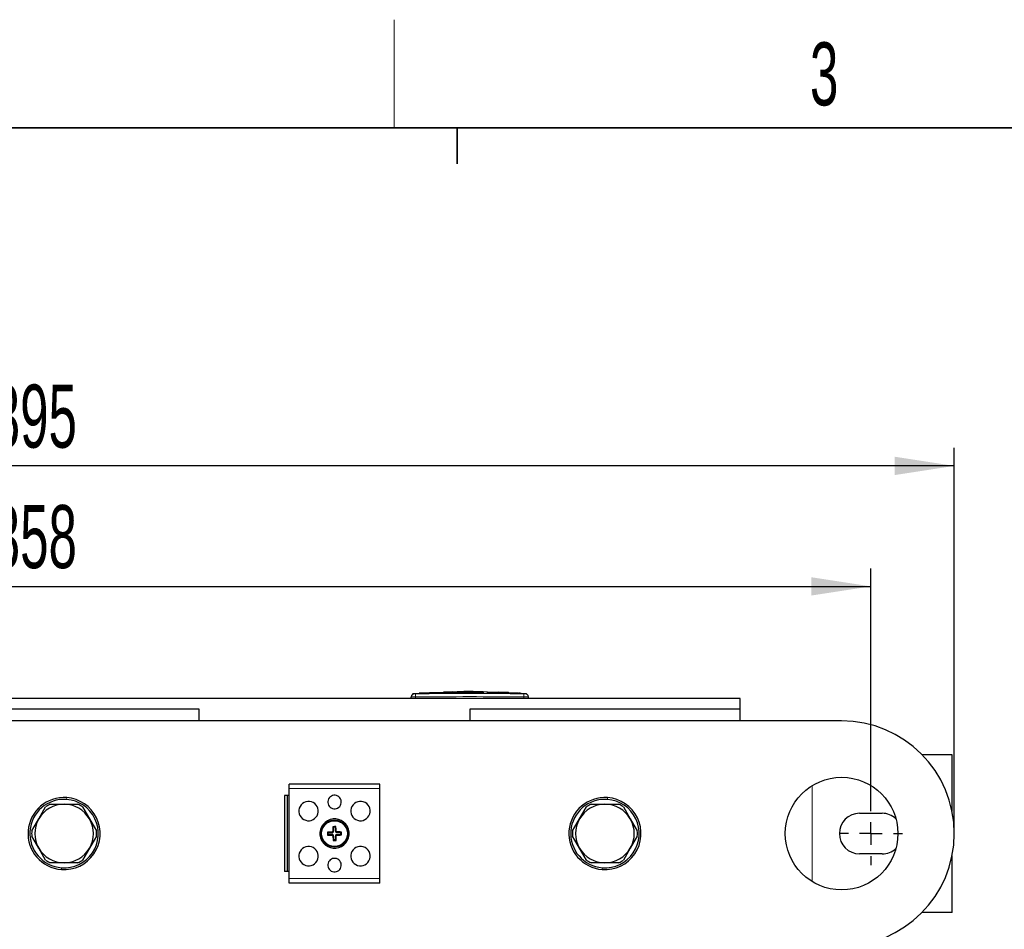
# Model space of a CAD drawing. Header units: millimetres. Extents: x 5 to 418, y 2 to 292.
# Tile 8 of 21: x 101 to 155, y 238 to 288. Entities that reach past the tile are written whole.
import ezdxf

# ---------------------------------------------------------------- set-up
doc = ezdxf.new("R2010")
doc.units = ezdxf.units.MM
doc.layers.add('SLD-0', color=7, linetype='Continuous')
doc.styles.add('SLDTEXTSTYLE0', font='TXT', dxfattribs={"width": 0.605})
doc.dimstyles.new('SLDDIMSTYLE0', dxfattribs={"dimtxt": 3.5, "dimasz": 3.302, "dimexe": 0, "dimexo": 0.0625, "dimgap": 0.875, "dimtad": 1, "dimlfac": 4, "dimrnd": 1e-09, "dimzin": 12, "dimdsep": 46, "dimtxsty": 'SLDTEXTSTYLE0', "dimsah": 1, "dimcen": 0.09, "dimadec": 0, "dimazin": 3, "dimtfac": 1, "dimtofl": 0, "dimtmove": 0, "dimatfit": 3, "dimfxl": 1, "dimfrac": 2, "dimtolj": 1, "dimtzin": 12, "dimarcsym": 0})

# ---------------------------------------------------------------- blocks, each defined once
blk = doc.blocks.new('_D_3')
at = {"layer": 'SLD-0'}
for p, q in [((58.443, 243.967), (58.443, 258.057)), ((147.943, 245.092), (147.943, 258.057)), ((58.443, 257.057), (147.943, 257.057))]:
    blk.add_line(p, q, dxfattribs=at)
for points in [[(58.443, 257.057), (61.745, 256.549), (61.745, 257.565)], [(147.943, 257.057), (144.641, 257.565), (144.641, 256.549)]]:
    blk.add_solid(points, dxfattribs=at)
at = {"layer": 'SLD-0', "insert": (99.182, 261.569), "char_height": 3.5, "attachment_point": 1, "style": 'SLDTEXTSTYLE0'}
blk.add_mtext('358', dxfattribs=at)
blk = doc.blocks.new('_D_4')
at = {"layer": 'SLD-0', "color": 7}
for p, q in [((53.818, 243.342), (53.818, 264.742)), ((152.568, 243.342), (152.568, 264.742)), ((152.568, 263.742), (53.818, 263.742))]:
    blk.add_line(p, q, dxfattribs=at)
for points in [[(53.818, 263.742), (57.12, 263.234), (57.12, 264.25)], [(152.568, 263.742), (149.266, 264.25), (149.266, 263.234)]]:
    blk.add_solid(points, dxfattribs=at)
at = {"layer": 'SLD-0', "color": 7, "insert": (99.182, 268.254), "char_height": 3.5, "attachment_point": 1, "style": 'SLDTEXTSTYLE0'}
blk.add_mtext('395', dxfattribs=at)
blk = doc.blocks.new('SW_CENTERMARKSYMBOL_1')
at = {"layer": 'SLD-0', "color": 0}
for p, q in [((0, 1.25), (0, 1.75)), ((0, 0), (0, 0.625)), ((-1.25, 0), (-1.75, 0)), ((0, 0), (-0.625, 0)), ((0, 0), (0, -0.625)), ((0, 0), (0.625, 0)), ((1.25, 0), (1.75, 0)), ((0, -1.25), (0, -1.75))]:
    blk.add_line(p, q, dxfattribs=at)

msp = doc.modelspace()

# ---------------------------------------------------------------- linework, layer by layer
at = {"color": 7, "linetype": 'Continuous', "lineweight": 25}
for p, q in [((125.3693, 251.2188), (126.6639, 251.2076)), ((125.3693, 251.2059), (125.3693, 251.2188)), ((125.9073, 251.2092), (125.3693, 251.2138)), ((140.6928, 250.8421), (65.6928, 250.8421)), ((122.4428, 250.8421), (122.4428, 250.9201)), ((122.9153, 251.1178), (122.5693, 251.1002)), ((123.4651, 251.1446), (122.8813, 251.1247)), ((122.9152, 251.1142), (123.4647, 251.1322)), ((123.4647, 251.1272), (122.9152, 251.1092)), ((122.9152, 251.1142), (122.9152, 251.1092)), ((123.4647, 251.158), (124.0699, 251.1487)), ((123.4647, 251.1322), (123.4647, 251.1272)), ((124.0699, 251.1437), (123.488, 251.1527)), ((124.2327, 251.1708), (123.7361, 251.1539)), ((124.0699, 251.1487), (126.4452, 251.1643)), ((126.4452, 251.1593), (124.0699, 251.1437)), ((124.0699, 251.1487), (124.0699, 251.1437)), ((124.7465, 251.2048), (124.2299, 251.1875)), ((126.4452, 251.2003), (125.3693, 251.2059)), ((126.4452, 251.1643), (126.4452, 251.1593)), ((126.6639, 251.2076), (126.6639, 251.193)), ((126.6639, 251.1614), (128.0831, 251.1272)), ((126.6639, 251.1614), (126.6639, 251.1564)), ((128.0831, 251.1222), (126.6639, 251.1564)), ((128.4062, 251.1263), (126.6935, 251.1875)), ((127.2736, 251.1874), (127.2736, 251.1779)), ((127.7088, 251.168), (127.2736, 251.1874)), ((127.2736, 251.1824), (127.7088, 251.163)), ((127.2736, 251.1779), (127.7088, 251.1605)), ((127.8682, 251.1526), (127.8682, 251.1576)), ((128.4748, 251.1199), (128.4748, 251.1149)), ((128.8162, 251.1002), (128.4748, 251.1163)), ((128.9428, 250.8421), (128.9428, 250.9201)), ((140.6928, 250.2421), (140.6928, 250.8421)), ((110.6928, 250.2421), (95.6928, 250.2421)), ((110.6928, 249.5921), (110.6928, 250.2421)), ((140.6928, 250.2421), (125.6928, 250.2421)), ((125.6928, 250.2421), (125.6928, 249.5921)), ((140.6928, 249.5921), (140.6928, 250.2421)), ((146.3178, 249.5921), (60.0678, 249.5921)), ((152.4428, 247.7171), (150.7811, 247.7171)), ((152.4428, 244.5859), (152.4428, 247.7171)), ((120.7053, 246.0921), (115.6803, 246.0921)), ((115.6803, 245.8421), (115.6803, 246.0921)), ((115.6803, 240.8421), (115.6803, 245.8421)), ((120.7053, 245.8421), (120.7053, 246.0921)), ((120.7053, 240.8421), (120.7053, 245.8421)), ((115.4178, 245.4484), (115.4178, 241.2359)), ((115.5678, 245.4484), (115.4178, 245.4484)), ((115.5678, 245.4484), (115.5678, 241.2359)), ((115.6803, 245.4484), (115.5678, 245.4484)), ((101.7855, 244.1546), (102.1696, 244.82)), ((102.4244, 244.9671), (103.1928, 244.9671)), ((103.1928, 244.9671), (103.9611, 244.9671)), ((104.2159, 244.82), (104.6, 244.1546)), ((131.7855, 244.1546), (132.1696, 244.82)), ((132.4244, 244.9671), (133.1928, 244.9671)), ((133.1928, 244.9671), (133.9611, 244.9671)), ((134.2159, 244.82), (134.6, 244.1546)), ((101.4013, 243.4892), (101.7855, 244.1546)), ((104.6, 244.1546), (104.9842, 243.4892)), ((131.4013, 243.4892), (131.7855, 244.1546)), ((134.6, 244.1546), (134.9842, 243.4892)), ((147.3178, 244.4671), (148.5678, 244.4671)), ((118.1392, 243.692), (118.1063, 243.7243)), ((118.2398, 243.6929), (118.1392, 243.692)), ((118.1412, 243.4766), (118.1392, 243.692)), ((118.2398, 243.6929), (118.2721, 243.7258)), ((118.2418, 243.4776), (118.2398, 243.6929)), ((101.7855, 242.5296), (101.4013, 243.195)), ((104.9842, 243.195), (104.6, 242.5296)), ((117.842, 243.3892), (117.8091, 243.4215)), ((117.8429, 243.2886), (117.8106, 243.2556)), ((117.842, 243.3892), (118.0573, 243.3912)), ((117.8429, 243.2886), (117.842, 243.3892)), ((117.8429, 243.2886), (118.0582, 243.2906)), ((118.1437, 243.2067), (118.1457, 242.9914)), ((118.2443, 243.2076), (118.2463, 242.9923)), ((118.5426, 243.3957), (118.3273, 243.3937)), ((118.5435, 243.2951), (118.3282, 243.2931)), ((118.5426, 243.3957), (118.5749, 243.4286)), ((118.5435, 243.2951), (118.5426, 243.3957)), ((118.5435, 243.2951), (118.5765, 243.2627)), ((131.7855, 242.5296), (131.4013, 243.195)), ((134.9842, 243.195), (134.6, 242.5296)), ((102.1696, 241.8642), (101.7855, 242.5296)), ((104.6, 242.5296), (104.2159, 241.8642)), ((118.1457, 242.9914), (118.1134, 242.9584)), ((118.2463, 242.9923), (118.1457, 242.9914)), ((118.2463, 242.9923), (118.2793, 242.96)), ((132.1696, 241.8642), (131.7855, 242.5296)), ((134.6, 242.5296), (134.2159, 241.8642)), ((148.5678, 242.2171), (147.3178, 242.2171)), ((152.4428, 238.9671), (152.4428, 242.0984)), ((103.1928, 241.7171), (102.4244, 241.7171)), ((103.9611, 241.7171), (103.1928, 241.7171)), ((133.1928, 241.7171), (132.4244, 241.7171)), ((133.9611, 241.7171), (133.1928, 241.7171)), ((115.5678, 241.2359), (115.4178, 241.2359)), ((115.6803, 241.2359), (115.5678, 241.2359)), ((115.6803, 240.5921), (115.6803, 240.8421)), ((120.7053, 240.5921), (120.7053, 240.8421)), ((120.7053, 240.5921), (115.6803, 240.5921)), ((152.4428, 238.9671), (150.7811, 238.9671))]:
    msp.add_line(p, q, dxfattribs=at)
at = {"color": 7, "linetype": 'Continuous', "lineweight": 18}
for p, q in [((122.6906, 251.0951), (122.6928, 250.9201)), ((122.6928, 250.8421), (122.6928, 250.9201)), ((127.7088, 251.168), (127.7088, 251.163)), ((128.0831, 251.1272), (128.0831, 251.1222)), ((128.6949, 251.0951), (128.6928, 250.9201)), ((128.6928, 250.8421), (128.6928, 250.9201)), ((120.7053, 245.8421), (115.6803, 245.8421)), ((144.6928, 240.6728), (144.6928, 246.0114)), ((103.3327, 245.237), (103.34, 245.3367)), ((133.3327, 245.237), (133.34, 245.3367)), ((118.0573, 243.3912), (118.057, 243.4276)), ((118.0582, 243.2906), (118.0586, 243.2541)), ((118.1412, 243.4766), (118.1048, 243.4763)), ((118.1437, 243.2067), (118.1073, 243.2063)), ((118.2418, 243.4776), (118.2782, 243.4779)), ((118.2443, 243.2076), (118.2808, 243.2079)), ((118.3273, 243.3937), (118.3269, 243.4301)), ((118.3282, 243.2931), (118.3286, 243.2566)), ((103.0528, 241.4473), (103.0455, 241.3476)), ((133.0528, 241.4473), (133.0455, 241.3476)), ((120.7053, 240.8421), (115.6803, 240.8421))]:
    msp.add_line(p, q, dxfattribs=at)
at = {"color": 7, "linetype": 'Continuous', "lineweight": 25}
for centre, radius in [((146.3178, 243.3421), 3.125), ((118.1928, 243.3421), 0.75), ((118.1928, 243.3421), 0.7133)]:
    msp.add_circle(centre, radius, dxfattribs=at)
for centre, radius, start, end in [((122.6178, 250.9279), 0.175, 93.30836, 180.0017), ((128.7678, 250.9279), 0.175, 359.99828, 86.65876), ((146.3178, 243.3421), 6.25, 270, 90), ((103.1928, 243.3421), 2, 85.77671, 265.77671), ((103.1928, 243.3421), 1.9, 85.77671, 265.77671), ((103.1928, 243.3421), 2, 265.77671, 85.77671), ((103.1928, 243.3421), 1.9, 265.77671, 85.77671), ((118.1928, 245.0921), 0.375, 61.35211, 241.35211), ((118.1928, 245.0921), 0.375, 241.35211, 61.35211), ((133.1928, 243.3421), 2, 85.77671, 265.77671), ((133.1928, 243.3421), 1.9, 85.77671, 265.77671), ((133.1928, 243.3421), 2, 265.77671, 85.77671), ((133.1928, 243.3421), 1.9, 265.77671, 85.77671), ((103.1928, 243.3421), 1.625, 90, 150), ((103.1928, 243.3421), 1.7975, 115.30659, 124.69341), ((103.1928, 243.3421), 1.625, 30, 90), ((103.1928, 243.3421), 1.7975, 55.30659, 64.69341), ((116.7553, 244.5921), 0.5375, 61.35211, 241.35211), ((116.7553, 244.5921), 0.5375, 241.35211, 61.35211), ((119.6303, 244.5921), 0.5375, 61.35211, 241.35211), ((119.6303, 244.5921), 0.5375, 241.35211, 61.35211), ((133.1928, 243.3421), 1.625, 90, 150), ((133.1928, 243.3421), 1.7975, 115.30659, 124.69341), ((133.1928, 243.3421), 1.625, 30, 90), ((133.1928, 243.3421), 1.7975, 55.30659, 64.69341), ((103.1928, 243.3421), 1.625, 150, 210), ((103.1928, 243.3421), 1.625, 330, 30), ((118.1928, 243.3421), 0.8125, 298.64789, 118.64789), ((133.1928, 243.3421), 1.625, 150, 210), ((133.1928, 243.3421), 1.625, 330, 30), ((147.3178, 243.3421), 1.125, 90, 270), ((148.5678, 243.3421), 1.125, 47.23349, 90), ((118.1928, 243.3421), 0.8125, 118.64789, 298.64789), ((134.5101, 243.501), 16.4054, 179.22016, 180.08621), ((118.3465, 226.782), 16.944, 90.25151, 90.81246), ((101.8753, 243.198), 16.4054, 0.97775, 1.84381), ((103.1928, 243.3421), 1.7975, 175.30659, 184.69341), ((103.1928, 243.3421), 1.7975, 355.30659, 4.69341), ((118.3369, 227.0246), 16.4054, 90.97775, 91.84381), ((134.7529, 243.4959), 16.944, 180.25151, 180.81246), ((118.0339, 259.6595), 16.4054, 269.22016, 270.08621), ((118.0565, 243.4759), 0.0847, 270.53198, 0.53198), ((118.059, 243.2059), 0.0847, 0.53198, 90.53198), ((134.5102, 243.4863), 16.4054, 180.97775, 181.84381), ((118.3265, 243.4784), 0.0847, 180.53198, 270.53198), ((118.329, 243.2084), 0.0847, 90.53198, 180.53198), ((101.8754, 243.1832), 16.4054, 359.22016, 0.08621), ((118.3516, 227.0248), 16.4054, 89.22016, 90.08621), ((118.0486, 259.6596), 16.4054, 270.97775, 271.84381), ((101.6326, 243.1884), 16.944, 0.25151, 0.81246), ((133.1928, 243.3421), 1.7975, 175.30659, 184.69341), ((133.1928, 243.3421), 1.7975, 355.30659, 4.69341), ((103.1928, 243.3421), 1.625, 210, 270), ((103.1928, 243.3421), 1.625, 270, 330), ((116.7553, 242.0921), 0.5375, 61.35211, 241.35211), ((116.7553, 242.0921), 0.5375, 241.35211, 61.35211), ((118.039, 259.9023), 16.944, 270.25151, 270.81246), ((119.6303, 242.0921), 0.5375, 61.35211, 241.35211), ((119.6303, 242.0921), 0.5375, 241.35211, 61.35211), ((133.1928, 243.3421), 1.625, 210, 270), ((133.1928, 243.3421), 1.625, 270, 330), ((148.5678, 243.3421), 1.125, 270, 312.76651), ((118.1928, 241.5921), 0.375, 61.35211, 241.35211), ((103.1928, 243.3421), 1.7975, 235.30659, 244.69341), ((103.1928, 243.3421), 1.7975, 295.30659, 304.69341), ((118.1928, 241.5921), 0.375, 241.35211, 61.35211), ((133.1928, 243.3421), 1.7975, 235.30659, 244.69341), ((133.1928, 243.3421), 1.7975, 295.30659, 304.69341)]:
    msp.add_arc(centre, radius, start, end, dxfattribs=at)
at = {"color": 7, "linetype": 'Continuous', "lineweight": 18}
for centre, start, end in [((122.6177, 250.9201), 90.9905, 179.99805), ((128.7678, 250.9201), 0.00195, 89.00993)]:
    msp.add_arc(centre, 0.175, start, end, dxfattribs=at)
at = {"color": 7, "linetype": 'Continuous', "lineweight": 25}
for points, knots in [([(126.3159, 251.201), (126.1203, 251.2105), (125.5974, 251.2361), (125.0745, 251.2068), (124.7472, 251.1884)], [0, 0, 0, 0, 0.3740413, 1, 1, 1, 1]), ([(122.4428, 250.9201), (122.4428, 250.923), (122.4428, 250.9277), (122.4428, 250.9272), (122.4428, 250.927)], [0, 0, 0, 0, 0.6377978, 1, 1, 1, 1]), ([(127.8672, 251.1579), (127.8634, 251.1585), (127.8557, 251.1595), (127.823, 251.1618), (127.7787, 251.1645), (127.738, 251.1666), (127.7145, 251.1678), (127.7088, 251.168)], [0, 0, 0, 0, 0.2313819, 0.4629549, 0.6947611, 0.9267657, 1, 1, 1, 1]), ([(127.7088, 251.163), (127.7268, 251.1621), (127.7626, 251.1603), (127.8105, 251.1576), (127.8462, 251.1552), (127.8664, 251.1534), (127.8662, 251.1528), (127.8662, 251.1526)], [0, 0, 0, 0, 0.2150885, 0.4301767, 0.6452497, 0.8601714, 1, 1, 1, 1]), ([(127.7088, 251.1605), (127.7267, 251.1598), (127.7626, 251.1584), (127.8104, 251.1571), (127.8461, 251.1566), (127.8664, 251.1567), (127.8662, 251.1574), (127.8662, 251.1576)], [0, 0, 0, 0, 0.2147891, 0.4295851, 0.6442208, 0.8587329, 1, 1, 1, 1]), ([(128.0831, 251.1272), (128.1307, 251.1258), (128.2259, 251.1232), (128.3521, 251.1211), (128.4341, 251.12), (128.4645, 251.1199), (128.4748, 251.1199)], [0, 0, 0, 0, 0.2851253, 0.5702516, 0.8553553, 1, 1, 1, 1]), ([(128.4748, 251.1149), (128.4524, 251.115), (128.4078, 251.1153), (128.2924, 251.1171), (128.1787, 251.1193), (128.1072, 251.1214), (128.0831, 251.1222)], [0, 0, 0, 0, 0.285052, 0.570102, 0.8551915, 1, 1, 1, 1]), ([(128.4748, 251.1199), (128.4999, 251.1198), (128.5503, 251.1196), (128.5362, 251.1221), (128.4734, 251.1263), (128.443, 251.1284)], [0, 0, 0, 0, 0.3407821, 0.6815687, 1, 1, 1, 1]), ([(128.5302, 251.116), (128.5326, 251.1156), (128.5411, 251.1143), (128.5023, 251.1146), (128.4748, 251.1149)], [0, 0, 0, 0, 0.2906381, 1, 1, 1, 1]), ([(128.9428, 250.927), (128.9428, 250.9272), (128.9428, 250.9279), (128.9428, 250.9233), (128.9428, 250.9201)], [0, 0, 0, 0, 0.3187816, 1, 1, 1, 1]), ([(118.057, 243.4276), (118.0624, 243.4282), (118.0732, 243.4295), (118.0876, 243.438), (118.0984, 243.4505), (118.104, 243.464), (118.1045, 243.4728), (118.1048, 243.4763)], [0, 0, 0, 0, 0.2155972, 0.4318946, 0.6471257, 0.8619584, 1, 1, 1, 1]), ([(118.1073, 243.2063), (118.1066, 243.2117), (118.1054, 243.2226), (118.0968, 243.237), (118.0844, 243.2478), (118.0709, 243.2534), (118.062, 243.2539), (118.0586, 243.2541)], [0, 0, 0, 0, 0.2155972, 0.4318946, 0.6471257, 0.8619584, 1, 1, 1, 1]), ([(118.2782, 243.4779), (118.2789, 243.4725), (118.2801, 243.4617), (118.2887, 243.4473), (118.3011, 243.4365), (118.3146, 243.4309), (118.3235, 243.4303), (118.3269, 243.4301)], [0, 0, 0, 0, 0.2155972, 0.4318946, 0.6471257, 0.8619584, 1, 1, 1, 1]), ([(118.3286, 243.2566), (118.3231, 243.256), (118.3123, 243.2548), (118.2979, 243.2462), (118.2871, 243.2338), (118.2815, 243.2202), (118.281, 243.2114), (118.2808, 243.2079)], [0, 0, 0, 0, 0.2155972, 0.4318946, 0.6471257, 0.8619584, 1, 1, 1, 1])]:
    msp.add_open_spline(points, degree=3, knots=knots, dxfattribs=at)
at = {"color": 7, "linetype": 'Continuous', "lineweight": 18}
for points, knots in [([(122.6928, 250.9201), (122.6647, 250.92), (122.6084, 250.9198), (122.5335, 250.9198), (122.477, 250.9198), (122.447, 250.9199), (122.444, 250.92), (122.4428, 250.9201)], [0, 0, 0, 0, 0.2146723, 0.429352, 0.6440261, 0.8586954, 1, 1, 1, 1]), ([(122.6077, 251.1017), (122.6075, 251.1019), (122.607, 251.1024), (122.6117, 251.0979), (122.6147, 251.0951)], [0, 0, 0, 0, 0.3621246, 1, 1, 1, 1]), ([(122.6147, 251.0951), (122.6152, 251.095), (122.6162, 251.0949), (122.6255, 251.0947), (122.6426, 251.0947), (122.6652, 251.0948), (122.6822, 251.095), (122.6906, 251.0951)], [0, 0, 0, 0, 0.1406569, 0.35550383, 0.57103286, 0.78617163, 1, 1, 1, 1]), ([(122.6906, 251.0951), (123.6914, 251.104), (125.6928, 251.1217), (127.6942, 251.104), (128.6949, 251.0951)], [0, 0, 0, 0, 0.5000392, 1, 1, 1, 1]), ([(128.6928, 250.9201), (127.6928, 250.9298), (125.6928, 250.9491), (123.6928, 250.9298), (122.6928, 250.9201)], [0, 0, 0, 0, 0.499961, 1, 1, 1, 1]), ([(128.9428, 250.9201), (128.94, 250.92), (128.9345, 250.9198), (128.8914, 250.9198), (128.8279, 250.9198), (128.7576, 250.9199), (128.7112, 250.9201), (128.6928, 250.9201)], [0, 0, 0, 0, 0.21467278, 0.42935247, 0.64402667, 0.85869576, 1, 1, 1, 1]), ([(128.6949, 251.0951), (128.7004, 251.095), (128.7144, 251.0949), (128.7356, 251.0947), (128.7548, 251.0947), (128.768, 251.0948), (128.7699, 251.095), (128.7708, 251.0951)], [0, 0, 0, 0, 0.1405668, 0.3553275, 0.5708435, 0.7860436, 1, 1, 1, 1]), ([(128.7708, 251.0951), (128.774, 251.0981), (128.7787, 251.1026), (128.778, 251.1019), (128.7778, 251.1017)], [0, 0, 0, 0, 0.6810033, 1, 1, 1, 1])]:
    msp.add_open_spline(points, degree=3, knots=knots, dxfattribs=at)
at = {"layer": 'SLD-0', "lineweight": 18}
msp.add_line((121.5, 282.5), (121.5, 288.5), dxfattribs=at)
at = {"layer": 'SLD-0', "lineweight": 35}
msp.add_line((408, 282.5), (26, 282.5), dxfattribs=at)
at = {"layer": 'SLD-0'}
for p, q in [((125, 280.5), (125, 282.5)), ((125, 282.5), (125, 280.5))]:
    msp.add_line(p, q, dxfattribs=at)

# ---------------------------------------------------------------- block references
msp.add_blockref('SW_CENTERMARKSYMBOL_1', (147.9428, 243.3421), dxfattribs=at)

# ---------------------------------------------------------------- texts
at = {"layer": 'SLD-0', "insert": (145.3527, 287.243), "char_height": 3.5, "attachment_point": 2, "style": 'SLDTEXTSTYLE0'}
msp.add_mtext('3', dxfattribs=at)

# ---------------------------------------------------------------- dimensions: what is measured, and where the dimension line sits
at = {"layer": 'SLD-0', "color": 7}
dim = msp.add_linear_dim(base=(53.8178, 263.742), p1=(152.5678, 243.3421), p2=(53.8178, 243.3421), dimstyle='SLDDIMSTYLE0', dxfattribs=at)
dim.commit()
dim.dimension.update_dxf_attribs({"geometry": '_D_4', "text_midpoint": (103.1928, 263.742), "dimtype": 160})
at = {"layer": 'SLD-0'}
dim = msp.add_linear_dim(base=(147.9428, 257.057), p1=(58.4428, 243.9671), p2=(147.9428, 245.0921), dimstyle='SLDDIMSTYLE0', dxfattribs=at)
dim.commit()
dim.dimension.update_dxf_attribs({"geometry": '_D_3', "text_midpoint": (103.1928, 257.057), "dimtype": 160})

doc.saveas('drawing.dxf')
